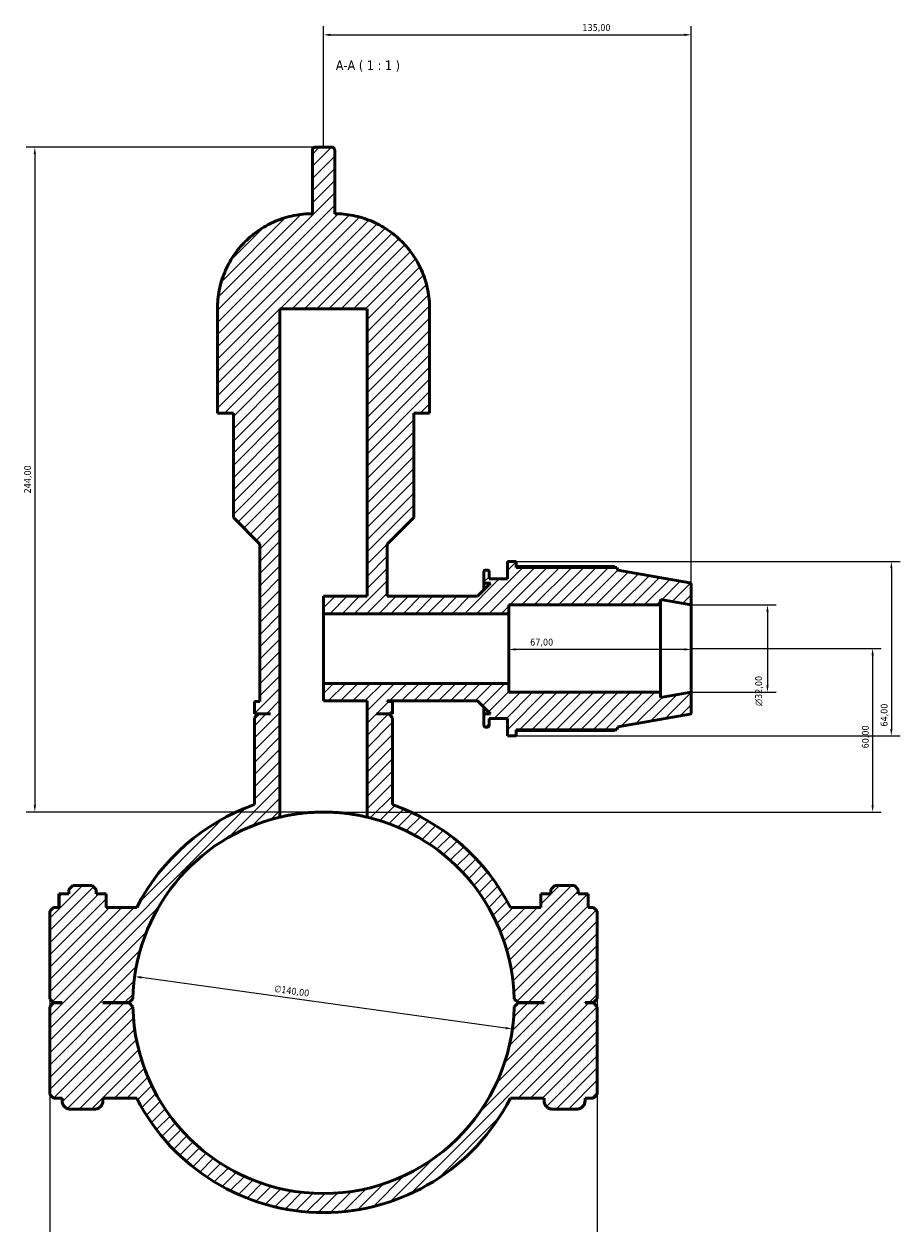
# Model space of a CAD drawing. Header units: millimetres. Extents: x 0 to 1033, y -35 to 1466.
# Tile 8 of 9: x 338 to 660, y 1026 to 1466. Entities that reach past the tile are written whole.
import ezdxf

# ---------------------------------------------------------------- set-up
doc = ezdxf.new("R2010")
doc.units = ezdxf.units.MM
for name, color, linetype, lineweight in [('Dimension (ISO)', 7, 'Continuous', 25), ('Hatch (ISO)', 7, 'Continuous', 18), ('Symbol (ISO)', 7, 'Continuous', 25), ('Visible (ISO)', 7, 'Continuous', 50)]:
    doc.layers.add(name, color=color, linetype=linetype, lineweight=lineweight)
doc.styles.add('Label Text (ISO)', font='tahoma.ttf')
doc.styles.add('Note Text (ISO)', font='tahoma.ttf')
doc.dimstyles.new('Default (ISO)', dxfattribs={"dimtxt": 2.5, "dimasz": 2.5, "dimexe": 3.175, "dimexo": 0, "dimgap": 0.762, "dimtad": 1, "dimrnd": 1e-08, "dimzin": 0, "dimtxsty": 'Note Text (ISO)', "dimcen": 0.09, "dimdle": 10, "dimclrd": 256, "dimclre": 256, "dimclrt": 256, "dimazin": 0, "dimtfac": 1.40208, "dimtmove": 0, "dimatfit": 3, "dimfxl": 1, "dimtolj": 1, "dimtzin": 0, "dimlwd": -1, "dimlwe": -1, "dimarcsym": 0})

# ---------------------------------------------------------------- blocks, each defined once
blk = doc.blocks.new('*D7')
at = {"layer": 'Defpoints', "color": 0, "transparency": 16777216}
for p in [(378.69, 1116.4), (517.37, 1097.16)]:
    blk.add_point(p, dxfattribs=at)
at = {"layer": 'Dimension (ISO)', "transparency": 16777216}
blk.add_line((514.89, 1097.5), (381.17, 1116.05), dxfattribs=at)
blk.add_arc((448.03, 1106.78), 70, 103.2125, 174.6994, dxfattribs=at)
for points in [[(381.23, 1116.47), (381.11, 1115.64), (378.69, 1116.4)], [(514.95, 1097.91), (514.84, 1097.09), (517.37, 1097.16)]]:
    blk.add_solid(points, dxfattribs=at)
at = {"layer": 'Dimension (ISO)', "color": 232, "true_color": 0xca0064, "transparency": 16777216, "insert": (430.19, 1113.27), "char_height": 2.5, "attachment_point": 1, "rotation": 352.1007, "style": 'Note Text (ISO)'}
blk.add_mtext('\\A1;∅140,00', dxfattribs=at)
blk = doc.blocks.new('*D8')
at = {"layer": 'Defpoints', "color": 0, "transparency": 16777216}
for p in [(444.94, 1420.78), (342.03, 1176.78), (448.03, 1176.78)]:
    blk.add_point(p, dxfattribs=at)
at = {"layer": 'Dimension (ISO)', "transparency": 16777216}
for p, q in [((444.94, 1420.78), (338.86, 1420.78)), ((342.03, 1418.28), (342.03, 1179.28)), ((448.03, 1176.78), (338.86, 1176.78))]:
    blk.add_line(p, q, dxfattribs=at)
for points in [[(341.61, 1418.28), (342.45, 1418.28), (342.03, 1420.78)], [(341.61, 1179.28), (342.45, 1179.28), (342.03, 1176.78)]]:
    blk.add_solid(points, dxfattribs=at)
at = {"layer": 'Dimension (ISO)', "color": 232, "true_color": 0xca0064, "transparency": 16777216, "insert": (338.1, 1293.73), "char_height": 2.5, "attachment_point": 1, "rotation": 90, "style": 'Note Text (ISO)'}
blk.add_mtext('\\A1;244,00', dxfattribs=at)
blk = doc.blocks.new('*D9')
at = {"layer": 'Defpoints', "color": 0, "transparency": 16777216}
for p in [(583.03, 1236.78), (448.03, 1176.78), (649.63, 1176.78)]:
    blk.add_point(p, dxfattribs=at)
at = {"layer": 'Dimension (ISO)', "transparency": 16777216}
for p, q in [((583.03, 1236.78), (652.8, 1236.78)), ((649.63, 1234.28), (649.63, 1179.28)), ((448.03, 1176.78), (652.8, 1176.78))]:
    blk.add_line(p, q, dxfattribs=at)
for points in [[(649.21, 1234.28), (650.05, 1234.28), (649.63, 1236.78)], [(649.21, 1179.28), (650.05, 1179.28), (649.63, 1176.78)]]:
    blk.add_solid(points, dxfattribs=at)
at = {"layer": 'Dimension (ISO)', "color": 232, "true_color": 0xca0064, "transparency": 16777216, "insert": (645.7, 1200.15), "char_height": 2.5, "attachment_point": 1, "rotation": 90, "style": 'Note Text (ISO)'}
blk.add_mtext('\\A1;60,00', dxfattribs=at)
blk = doc.blocks.new('*D10')
at = {"layer": 'Defpoints', "color": 0, "transparency": 16777216}
for p in [(516.03, 1236.78), (516.03, 1236.47), (583.03, 1236.78)]:
    blk.add_point(p, dxfattribs=at)
at = {"layer": 'Dimension (ISO)', "transparency": 16777216}
blk.add_line((580.53, 1236.47), (518.53, 1236.47), dxfattribs=at)
for points in [[(518.53, 1236.89), (518.53, 1236.06), (516.03, 1236.47)], [(580.53, 1236.89), (580.53, 1236.06), (583.03, 1236.47)]]:
    blk.add_solid(points, dxfattribs=at)
at = {"layer": 'Dimension (ISO)', "color": 232, "true_color": 0xca0064, "transparency": 16777216, "insert": (523.9, 1240.41), "char_height": 2.5, "attachment_point": 1, "style": 'Note Text (ISO)'}
blk.add_mtext('\\A1;67,00', dxfattribs=at)
blk = doc.blocks.new('*D11')
at = {"layer": 'Defpoints', "color": 0, "transparency": 16777216}
for p in [(583.03, 1252.78), (583.03, 1220.78), (611.03, 1220.78)]:
    blk.add_point(p, dxfattribs=at)
at = {"layer": 'Dimension (ISO)', "transparency": 16777216}
for p, q in [((583.03, 1252.78), (614.21, 1252.78)), ((611.03, 1250.28), (611.03, 1223.28)), ((583.03, 1220.78), (614.21, 1220.78))]:
    blk.add_line(p, q, dxfattribs=at)
for points in [[(610.62, 1250.28), (611.45, 1250.28), (611.03, 1252.78)], [(610.62, 1223.28), (611.45, 1223.28), (611.03, 1220.78)]]:
    blk.add_solid(points, dxfattribs=at)
at = {"layer": 'Dimension (ISO)', "color": 232, "true_color": 0xca0064, "transparency": 16777216, "insert": (606.51, 1215.72), "char_height": 2.5, "attachment_point": 1, "rotation": 90, "style": 'Note Text (ISO)'}
blk.add_mtext('\\A1;\\fAIGDT|b0|i0;\\H2.5000;\\ln\\fTahoma|b0|i0;\\H2.5000;32,00', dxfattribs=at)
blk = doc.blocks.new('*D12')
at = {"layer": 'Defpoints', "color": 0, "transparency": 16777216}
for p in [(518.73, 1268.78), (518.73, 1204.78), (656.51, 1204.78)]:
    blk.add_point(p, dxfattribs=at)
at = {"layer": 'Dimension (ISO)', "transparency": 16777216}
for p, q in [((518.73, 1268.78), (659.69, 1268.78)), ((656.51, 1266.28), (656.51, 1207.28)), ((518.73, 1204.78), (659.69, 1204.78))]:
    blk.add_line(p, q, dxfattribs=at)
for points in [[(656.09, 1266.28), (656.93, 1266.28), (656.51, 1268.78)], [(656.09, 1207.28), (656.93, 1207.28), (656.51, 1204.78)]]:
    blk.add_solid(points, dxfattribs=at)
at = {"layer": 'Dimension (ISO)', "color": 232, "true_color": 0xca0064, "transparency": 16777216, "insert": (652.58, 1208.15), "char_height": 2.5, "attachment_point": 1, "rotation": 90, "style": 'Note Text (ISO)'}
blk.add_mtext('\\A1;64,00', dxfattribs=at)
blk = doc.blocks.new('*D13')
at = {"layer": 'Defpoints', "color": 0, "transparency": 16777216}
for p in [(347.53, 1108.23), (548.53, 1108.23), (347.53, 978.23)]:
    blk.add_point(p, dxfattribs=at)
at = {"layer": 'Dimension (ISO)', "transparency": 16777216}
for p, q in [((347.53, 1108.23), (347.53, 975.05)), ((548.53, 1108.23), (548.53, 975.05)), ((546.03, 978.23), (350.03, 978.23))]:
    blk.add_line(p, q, dxfattribs=at)
for points in [[(350.03, 978.65), (350.03, 977.81), (347.53, 978.23)], [(546.03, 978.65), (546.03, 977.81), (548.53, 978.23)]]:
    blk.add_solid(points, dxfattribs=at)
at = {"layer": 'Dimension (ISO)', "color": 232, "true_color": 0xca0064, "transparency": 16777216, "insert": (420.98, 982.17), "char_height": 2.5, "attachment_point": 1, "style": 'Note Text (ISO)'}
blk.add_mtext('\\A1;201,00', dxfattribs=at)
blk = doc.blocks.new('*D15')
at = {"layer": 'Defpoints', "color": 0, "transparency": 16777216}
for p in [(583.03, 1462.04), (448.03, 1420.78), (583.03, 1252.78)]:
    blk.add_point(p, dxfattribs=at)
at = {"layer": 'Dimension (ISO)', "transparency": 16777216}
for p, q in [((448.03, 1420.78), (448.03, 1465.21)), ((583.03, 1252.78), (583.03, 1465.21)), ((450.53, 1462.04), (580.53, 1462.04))]:
    blk.add_line(p, q, dxfattribs=at)
for points in [[(450.53, 1462.46), (450.53, 1461.62), (448.03, 1462.04)], [(580.53, 1462.46), (580.53, 1461.62), (583.03, 1462.04)]]:
    blk.add_solid(points, dxfattribs=at)
at = {"layer": 'Dimension (ISO)', "color": 232, "true_color": 0xca0064, "transparency": 16777216, "insert": (543.08, 1465.97), "char_height": 2.5, "attachment_point": 1, "style": 'Note Text (ISO)'}
blk.add_mtext('\\A1;135,00', dxfattribs=at)

msp = doc.modelspace()

# ---------------------------------------------------------------- hatches: boundary and pattern name
at = {"layer": 'Hatch (ISO)'}
h = msp.add_hatch(dxfattribs=at)
h.set_pattern_fill('ANSI31', color=256, scale=25.4, style=0)
h.set_pattern_definition([(45, (0, 0), (-2.245064, 2.245064), [])])
edge = h.paths.add_edge_path()
edge.add_line((424.112, 1212.78), (422.712, 1211.38))
edge.add_line((422.712, 1211.38), (422.712, 1179.498))
edge.add_ellipse((448.031, 1106.78), major_axis=(-25.319, 72.718), ratio=1, start_angle=0, end_angle=43.76744)
edge.add_line((379.446, 1141.78), (368.191, 1141.78))
edge.add_line((368.191, 1141.78), (368.191, 1146.78))
edge.add_line((368.191, 1146.78), (364.531, 1146.78))
edge.add_line((364.531, 1146.78), (364.531, 1148.38))
edge.add_line((364.531, 1148.38), (363.131, 1149.78))
edge.add_line((363.131, 1149.78), (355.932, 1149.78))
edge.add_line((355.932, 1149.78), (354.531, 1148.38))
edge.add_line((354.531, 1148.38), (354.531, 1146.78))
edge.add_line((354.531, 1146.78), (350.924, 1146.78))
edge.add_line((350.924, 1146.78), (350.924, 1141.78))
edge.add_line((350.924, 1141.78), (348.931, 1141.78))
edge.add_line((348.931, 1141.78), (347.531, 1140.38))
edge.add_line((347.531, 1140.38), (347.531, 1108.23))
edge.add_line((347.531, 1108.23), (348.931, 1106.83))
edge.add_line((348.931, 1106.83), (352.031, 1106.83))
edge.add_line((352.031, 1106.83), (352.031, 1106.73))
edge.add_line((352.031, 1106.73), (348.931, 1106.73))
edge.add_line((348.931, 1106.73), (347.531, 1105.33))
edge.add_line((347.531, 1105.33), (347.531, 1073.18))
edge.add_line((347.531, 1073.18), (348.931, 1071.78))
edge.add_line((348.931, 1071.78), (352.031, 1071.78))
edge.add_line((352.031, 1071.78), (352.031, 1070.78))
edge.add_spline(control_points=[(352.031, 1070.78), (352.031, 1070.41), (352.118, 1069.974), (352.401, 1069.29), (352.648, 1068.92), (353.172, 1068.397), (353.541, 1068.15), (354.225, 1067.867), (354.661, 1067.78), (355.031, 1067.78)], knot_values=[0, 0, 0, 0, 0.1110712, 0.1110712, 0.2221435, 0.2221435, 0.3332179, 0.3332179, 0.4442964, 0.4442964, 0.4442964, 0.4442964], degree=3, periodic=0)
edge.add_line((355.031, 1067.78), (364.031, 1067.78))
edge.add_spline(control_points=[(364.031, 1067.78), (364.401, 1067.78), (364.837, 1067.867), (365.521, 1068.15), (365.891, 1068.397), (366.414, 1068.92), (366.661, 1069.29), (366.944, 1069.974), (367.031, 1070.41), (367.031, 1070.78)], knot_values=[-0.4442964, -0.4442964, -0.4442964, -0.4442964, -0.3332179, -0.3332179, -0.2221435, -0.2221435, -0.1110712, -0.1110712, 0, 0, 0, 0], degree=3, periodic=0)
edge.add_line((367.031, 1070.78), (367.031, 1071.78))
edge.add_line((367.031, 1071.78), (379.446, 1071.78))
edge.add_ellipse((448.031, 1106.78), major_axis=(-68.586, -35), ratio=1, start_angle=0, end_angle=125.92862)
edge.add_line((516.617, 1071.78), (529.031, 1071.78))
edge.add_line((529.031, 1071.78), (529.031, 1070.78))
edge.add_spline(control_points=[(529.031, 1070.78), (529.031, 1070.41), (529.118, 1069.974), (529.401, 1069.29), (529.648, 1068.92), (530.172, 1068.397), (530.541, 1068.15), (531.225, 1067.867), (531.661, 1067.78), (532.031, 1067.78)], knot_values=[0, 0, 0, 0, 0.1110712, 0.1110712, 0.2221435, 0.2221435, 0.3332179, 0.3332179, 0.4442964, 0.4442964, 0.4442964, 0.4442964], degree=3, periodic=0)
edge.add_line((532.031, 1067.78), (541.031, 1067.78))
edge.add_spline(control_points=[(541.031, 1067.78), (541.401, 1067.78), (541.837, 1067.867), (542.521, 1068.15), (542.891, 1068.397), (543.414, 1068.92), (543.661, 1069.29), (543.944, 1069.974), (544.031, 1070.41), (544.031, 1070.78)], knot_values=[-0.4442964, -0.4442964, -0.4442964, -0.4442964, -0.3332179, -0.3332179, -0.2221435, -0.2221435, -0.1110712, -0.1110712, 0, 0, 0, 0], degree=3, periodic=0)
edge.add_line((544.031, 1070.78), (544.031, 1071.78))
edge.add_line((544.031, 1071.78), (547.131, 1071.78))
edge.add_line((547.131, 1071.78), (548.531, 1073.18))
edge.add_line((548.531, 1073.18), (548.531, 1105.33))
edge.add_line((548.531, 1105.33), (547.131, 1106.73))
edge.add_line((547.131, 1106.73), (544.031, 1106.73))
edge.add_line((544.031, 1106.73), (544.031, 1106.83))
edge.add_line((544.031, 1106.83), (547.131, 1106.83))
edge.add_line((547.131, 1106.83), (548.531, 1108.23))
edge.add_line((548.531, 1108.23), (548.531, 1140.38))
edge.add_line((548.531, 1140.38), (547.131, 1141.78))
edge.add_line((547.131, 1141.78), (545.138, 1141.78))
edge.add_line((545.138, 1141.78), (545.138, 1146.78))
edge.add_line((545.138, 1146.78), (541.531, 1146.78))
edge.add_line((541.531, 1146.78), (541.531, 1148.38))
edge.add_line((541.531, 1148.38), (540.131, 1149.78))
edge.add_line((540.131, 1149.78), (532.932, 1149.78))
edge.add_line((532.932, 1149.78), (531.531, 1148.38))
edge.add_line((531.531, 1148.38), (531.531, 1146.78))
edge.add_line((531.531, 1146.78), (527.871, 1146.78))
edge.add_line((527.871, 1146.78), (527.871, 1141.78))
edge.add_line((527.871, 1141.78), (516.617, 1141.78))
edge.add_ellipse((448.031, 1106.78), major_axis=(68.586, 35), ratio=1, start_angle=0, end_angle=43.76744)
edge.add_line((473.35, 1179.498), (473.35, 1211.38))
edge.add_line((473.35, 1211.38), (471.95, 1212.78))
edge.add_line((471.95, 1212.78), (467.507, 1212.78))
edge.add_line((467.507, 1212.78), (467.507, 1212.88))
edge.add_line((467.507, 1212.88), (473.35, 1212.88))
edge.add_line((473.35, 1212.88), (473.35, 1217.38))
edge.add_line((473.35, 1217.38), (471.402, 1217.38))
edge.add_line((471.402, 1217.38), (471.402, 1217.58))
edge.add_line((471.402, 1217.58), (504.531, 1217.58))
edge.add_line((504.531, 1217.58), (509.331, 1212.78))
edge.add_line((509.331, 1212.78), (506.903, 1212.78))
edge.add_line((506.903, 1212.78), (506.903, 1208.62))
edge.add_spline(control_points=[(506.903, 1208.62), (506.903, 1208.541), (506.921, 1208.448), (506.982, 1208.302), (507.034, 1208.223), (507.146, 1208.111), (507.225, 1208.059), (507.371, 1207.998), (507.464, 1207.98), (507.543, 1207.98)], knot_values=[-0.0947817, -0.0947817, -0.0947817, -0.0947817, -0.0710862, -0.0710862, -0.0473908, -0.0473908, -0.0236954, -0.0236954, 0, 0, 0, 0], degree=3, periodic=0)
edge.add_line((507.543, 1207.98), (508.191, 1207.98))
edge.add_spline(control_points=[(508.191, 1207.98), (508.27, 1207.98), (508.363, 1207.998), (508.509, 1208.059), (508.588, 1208.111), (508.7, 1208.223), (508.752, 1208.302), (508.813, 1208.448), (508.831, 1208.541), (508.831, 1208.62)], knot_values=[0, 0, 0, 0, 0.0236954, 0.0236954, 0.0473908, 0.0473908, 0.0710862, 0.0710862, 0.0947817, 0.0947817, 0.0947817, 0.0947817], degree=3, periodic=0)
edge.add_line((508.831, 1208.62), (508.831, 1211.18))
edge.add_line((508.831, 1211.18), (515.531, 1211.18))
edge.add_line((515.531, 1211.18), (515.531, 1204.78))
edge.add_line((515.531, 1204.78), (518.731, 1204.78))
edge.add_line((518.731, 1204.78), (518.731, 1207.02))
edge.add_line((518.731, 1207.02), (555.668, 1207.02))
edge.add_line((555.668, 1207.02), (556.031, 1208.019))
edge.add_line((556.031, 1208.019), (582.502, 1212.687))
edge.add_spline(control_points=[(582.502, 1212.687), (582.549, 1212.695), (582.596, 1212.709), (582.709, 1212.756), (582.788, 1212.809), (582.9, 1212.92), (582.952, 1212.999), (583.013, 1213.145), (583.031, 1213.238), (583.031, 1213.317)], knot_values=[0.0105681, 0.0105681, 0.0105681, 0.0105681, 0.0236954, 0.0236954, 0.0473908, 0.0473908, 0.0710862, 0.0710862, 0.0947817, 0.0947817, 0.0947817, 0.0947817], degree=3, periodic=0)
edge.add_line((583.031, 1213.317), (583.031, 1220.78))
edge.add_line((583.031, 1220.78), (571.781, 1218.796))
edge.add_line((571.781, 1218.796), (571.781, 1220.78))
edge.add_line((571.781, 1220.78), (516.031, 1220.78))
edge.add_line((516.031, 1220.78), (516.031, 1223.98))
edge.add_line((516.031, 1223.98), (448.031, 1223.98))
edge.add_line((448.031, 1223.98), (448.031, 1217.58))
edge.add_line((448.031, 1217.58), (464.031, 1217.58))
edge.add_line((464.031, 1217.58), (464.031, 1174.927))
edge.add_ellipse((448.031, 1106.78), major_axis=(16, 68.147), ratio=1, start_angle=284.39978, end_angle=360, ccw=False)
edge.add_line((518.016, 1108.23), (519.431, 1106.83))
edge.add_line((519.431, 1106.83), (529.031, 1106.83))
edge.add_line((529.031, 1106.83), (529.031, 1106.73))
edge.add_line((529.031, 1106.73), (519.431, 1106.73))
edge.add_line((519.431, 1106.73), (518.016, 1105.33))
edge.add_ellipse((448.031, 1106.78), major_axis=(69.985, -1.45), ratio=1, start_angle=182.37372, end_angle=360, ccw=False)
edge.add_line((378.046, 1105.33), (376.631, 1106.73))
edge.add_line((376.631, 1106.73), (367.031, 1106.73))
edge.add_line((367.031, 1106.73), (367.031, 1106.83))
edge.add_line((367.031, 1106.83), (376.631, 1106.83))
edge.add_line((376.631, 1106.83), (378.046, 1108.23))
edge.add_ellipse((448.031, 1106.78), major_axis=(-69.985, 1.45), ratio=1, start_angle=284.39978, end_angle=360, ccw=False)
edge.add_line((432.031, 1174.927), (432.031, 1361.523))
edge.add_line((432.031, 1361.523), (464.031, 1361.523))
edge.add_line((464.031, 1361.523), (464.031, 1255.98))
edge.add_line((464.031, 1255.98), (448.031, 1255.98))
edge.add_line((448.031, 1255.98), (448.031, 1249.58))
edge.add_line((448.031, 1249.58), (516.031, 1249.58))
edge.add_line((516.031, 1249.58), (516.031, 1252.78))
edge.add_line((516.031, 1252.78), (571.781, 1252.78))
edge.add_line((571.781, 1252.78), (571.781, 1254.763))
edge.add_line((571.781, 1254.763), (583.031, 1252.78))
edge.add_line((583.031, 1252.78), (583.031, 1260.243))
edge.add_spline(control_points=[(583.031, 1260.243), (583.031, 1260.322), (583.013, 1260.415), (582.952, 1260.561), (582.9, 1260.639), (582.788, 1260.751), (582.709, 1260.804), (582.596, 1260.851), (582.549, 1260.865), (582.502, 1260.873)], knot_values=[0.2843451, 0.2843451, 0.2843451, 0.2843451, 0.3080406, 0.3080406, 0.331736, 0.331736, 0.3554314, 0.3554314, 0.3685587, 0.3685587, 0.3685587, 0.3685587], degree=3, periodic=0)
edge.add_line((582.502, 1260.873), (556.031, 1265.541))
edge.add_line((556.031, 1265.541), (555.668, 1266.54))
edge.add_line((555.668, 1266.54), (518.731, 1266.54))
edge.add_line((518.731, 1266.54), (518.731, 1268.78))
edge.add_line((518.731, 1268.78), (515.531, 1268.78))
edge.add_line((515.531, 1268.78), (515.531, 1262.38))
edge.add_line((515.531, 1262.38), (508.831, 1262.38))
edge.add_line((508.831, 1262.38), (508.831, 1264.94))
edge.add_spline(control_points=[(508.831, 1264.94), (508.831, 1265.019), (508.813, 1265.112), (508.752, 1265.258), (508.7, 1265.336), (508.588, 1265.448), (508.509, 1265.501), (508.363, 1265.561), (508.27, 1265.58), (508.191, 1265.58)], knot_values=[-0.0947817, -0.0947817, -0.0947817, -0.0947817, -0.0710862, -0.0710862, -0.0473908, -0.0473908, -0.0236954, -0.0236954, 0, 0, 0, 0], degree=3, periodic=0)
edge.add_line((508.191, 1265.58), (507.543, 1265.58))
edge.add_spline(control_points=[(507.543, 1265.58), (507.464, 1265.58), (507.371, 1265.561), (507.225, 1265.501), (507.146, 1265.448), (507.034, 1265.336), (506.982, 1265.258), (506.921, 1265.112), (506.903, 1265.019), (506.903, 1264.94)], knot_values=[0, 0, 0, 0, 0.0236954, 0.0236954, 0.0473908, 0.0473908, 0.0710862, 0.0710862, 0.0947817, 0.0947817, 0.0947817, 0.0947817], degree=3, periodic=0)
edge.add_line((506.903, 1264.94), (506.903, 1260.78))
edge.add_line((506.903, 1260.78), (509.331, 1260.78))
edge.add_line((509.331, 1260.78), (504.531, 1255.98))
edge.add_line((504.531, 1255.98), (471.402, 1255.98))
edge.add_line((471.402, 1255.98), (471.402, 1275.099))
edge.add_line((471.402, 1275.099), (481.14, 1284.837))
edge.add_line((481.14, 1284.837), (481.14, 1323.18))
edge.add_line((481.14, 1323.18), (486.983, 1323.18))
edge.add_line((486.983, 1323.18), (486.983, 1361.523))
edge.add_spline(control_points=[(486.983, 1361.523), (486.983, 1363.674), (486.771, 1366.023), (485.856, 1370.623), (485.153, 1372.875), (483.507, 1376.849), (482.412, 1378.938), (479.806, 1382.838), (478.295, 1384.649), (475.253, 1387.691), (473.442, 1389.202), (469.542, 1391.808), (467.453, 1392.903), (463.478, 1394.55), (461.227, 1395.253), (456.626, 1396.168), (454.277, 1396.38), (452.126, 1396.38)], knot_values=[5.5469946, 5.5469946, 5.5469946, 5.5469946, 6.1922701, 6.1922701, 6.8375455, 6.8375455, 7.4828212, 7.4828212, 8.1280969, 8.1280969, 8.7733733, 8.7733733, 9.4186496, 9.4186496, 10.0639389, 10.0639389, 10.7092281, 10.7092281, 10.7092281, 10.7092281], degree=3, periodic=0)
edge.add_line((452.126, 1396.38), (452.126, 1419.78))
edge.add_spline(control_points=[(452.126, 1419.78), (452.126, 1419.903), (452.097, 1420.048), (452.002, 1420.277), (451.92, 1420.4), (451.746, 1420.574), (451.622, 1420.656), (451.394, 1420.751), (451.249, 1420.78), (451.126, 1420.78)], knot_values=[0, 0, 0, 0, 0.0370232, 0.0370232, 0.0740475, 0.0740475, 0.1110738, 0.1110738, 0.1481028, 0.1481028, 0.1481028, 0.1481028], degree=3, periodic=0)
edge.add_line((451.126, 1420.78), (444.937, 1420.78))
edge.add_spline(control_points=[(444.937, 1420.78), (444.813, 1420.78), (444.668, 1420.751), (444.44, 1420.656), (444.317, 1420.574), (444.142, 1420.4), (444.06, 1420.277), (443.966, 1420.048), (443.937, 1419.903), (443.937, 1419.78)], knot_values=[-0.1481028, -0.1481028, -0.1481028, -0.1481028, -0.1110738, -0.1110738, -0.0740475, -0.0740475, -0.0370232, -0.0370232, 0, 0, 0, 0], degree=3, periodic=0)
edge.add_line((443.937, 1419.78), (443.937, 1396.38))
edge.add_spline(control_points=[(443.937, 1396.38), (441.786, 1396.38), (439.437, 1396.168), (434.836, 1395.253), (432.584, 1394.55), (428.61, 1392.903), (426.521, 1391.808), (422.621, 1389.202), (420.81, 1387.691), (417.768, 1384.649), (416.257, 1382.838), (413.651, 1378.938), (412.556, 1376.849), (410.909, 1372.875), (410.207, 1370.623), (409.291, 1366.023), (409.079, 1363.674), (409.079, 1361.523)], knot_values=[11.4787503, 11.4787503, 11.4787503, 11.4787503, 12.1240395, 12.1240395, 12.7693288, 12.7693288, 13.4146051, 13.4146051, 14.0598815, 14.0598815, 14.7051572, 14.7051572, 15.3504328, 15.3504328, 15.9957083, 15.9957083, 16.6409838, 16.6409838, 16.6409838, 16.6409838], degree=3, periodic=0)
edge.add_line((409.079, 1361.523), (409.079, 1323.18))
edge.add_line((409.079, 1323.18), (414.922, 1323.18))
edge.add_line((414.922, 1323.18), (414.922, 1284.837))
edge.add_line((414.922, 1284.837), (424.66, 1275.099))
edge.add_line((424.66, 1275.099), (424.66, 1217.38))
edge.add_line((424.66, 1217.38), (422.712, 1217.38))
edge.add_line((422.712, 1217.38), (422.712, 1212.88))
edge.add_line((422.712, 1212.88), (428.555, 1212.88))
edge.add_line((428.555, 1212.88), (428.555, 1212.78))
edge.add_line((428.555, 1212.78), (424.112, 1212.78))

# ---------------------------------------------------------------- linework, layer by layer
at = {"layer": 'Visible (ISO)'}
for p, q in [((443.937, 1419.78), (443.937, 1396.38)), ((451.126, 1420.78), (444.937, 1420.78)), ((452.126, 1396.38), (452.126, 1419.78)), ((409.079, 1361.523), (409.079, 1323.18)), ((432.031, 1174.927), (432.031, 1361.523)), ((432.031, 1361.523), (464.031, 1361.523)), ((464.031, 1361.523), (464.031, 1255.98)), ((486.983, 1323.18), (486.983, 1361.523)), ((409.079, 1323.18), (414.922, 1323.18)), ((414.922, 1323.18), (414.922, 1284.837)), ((481.14, 1284.837), (481.14, 1323.18)), ((481.14, 1323.18), (486.983, 1323.18)), ((414.922, 1284.837), (424.66, 1275.099)), ((471.402, 1275.099), (481.14, 1284.837)), ((424.66, 1275.099), (424.66, 1217.38)), ((471.402, 1255.98), (471.402, 1275.099)), ((518.731, 1268.78), (515.531, 1268.78)), ((515.531, 1268.78), (515.531, 1262.38)), ((518.731, 1266.54), (518.731, 1268.78)), ((506.903, 1264.94), (506.903, 1260.78)), ((508.191, 1265.58), (507.543, 1265.58)), ((508.831, 1262.38), (508.831, 1264.94)), ((554.852, 1266.89), (518.731, 1266.89)), ((555.668, 1266.54), (518.731, 1266.54)), ((556.031, 1265.541), (555.668, 1266.54)), ((582.502, 1260.873), (556.031, 1265.541)), ((509.331, 1260.78), (504.531, 1255.98)), ((506.903, 1260.78), (509.331, 1260.78)), ((506.903, 1258.351), (506.903, 1260.78)), ((515.531, 1262.38), (508.831, 1262.38)), ((583.031, 1252.78), (583.031, 1260.243)), ((464.031, 1255.98), (448.031, 1255.98)), ((448.031, 1255.98), (448.031, 1249.58)), ((504.531, 1255.98), (471.402, 1255.98)), ((516.031, 1249.58), (516.031, 1252.78)), ((516.031, 1252.78), (571.781, 1252.78)), ((571.781, 1252.78), (571.781, 1254.763)), ((571.781, 1254.763), (583.031, 1252.78)), ((571.781, 1220.78), (571.781, 1252.78)), ((583.031, 1220.78), (583.031, 1252.78)), ((448.031, 1249.58), (516.031, 1249.58)), ((448.031, 1223.98), (448.031, 1249.58)), ((516.031, 1223.98), (516.031, 1249.58)), ((516.031, 1223.98), (448.031, 1223.98)), ((448.031, 1223.98), (448.031, 1217.58)), ((516.031, 1220.78), (516.031, 1223.98)), ((571.781, 1220.78), (516.031, 1220.78)), ((583.031, 1220.78), (571.781, 1218.796)), ((571.781, 1218.796), (571.781, 1220.78)), ((583.031, 1213.317), (583.031, 1220.78)), ((424.66, 1217.38), (422.712, 1217.38)), ((422.712, 1217.38), (422.712, 1212.88)), ((448.031, 1217.58), (464.031, 1217.58)), ((464.031, 1217.58), (464.031, 1174.927)), ((471.402, 1217.38), (471.402, 1217.58)), ((471.402, 1217.58), (504.531, 1217.58)), ((473.35, 1217.38), (471.402, 1217.38)), ((473.35, 1212.88), (473.35, 1217.38)), ((504.531, 1217.58), (509.331, 1212.78)), ((422.712, 1212.88), (428.555, 1212.88)), ((424.112, 1212.78), (422.712, 1211.38)), ((422.712, 1211.38), (422.712, 1179.498)), ((428.555, 1212.78), (424.112, 1212.78)), ((428.555, 1212.88), (428.555, 1212.78)), ((467.507, 1212.78), (467.507, 1212.88)), ((467.507, 1212.88), (473.35, 1212.88)), ((471.95, 1212.78), (467.507, 1212.78)), ((473.35, 1211.38), (471.95, 1212.78)), ((473.35, 1179.498), (473.35, 1211.38)), ((506.903, 1212.78), (506.903, 1215.208)), ((509.331, 1212.78), (506.903, 1212.78)), ((506.903, 1212.78), (506.903, 1208.62)), ((508.831, 1208.62), (508.831, 1211.18)), ((508.831, 1211.18), (515.531, 1211.18)), ((515.531, 1211.18), (515.531, 1204.78)), ((556.031, 1208.019), (582.502, 1212.687)), ((507.543, 1207.98), (508.191, 1207.98)), ((518.731, 1204.78), (518.731, 1207.02)), ((518.731, 1207.02), (555.668, 1207.02)), ((555.668, 1207.02), (556.031, 1208.019)), ((515.531, 1204.78), (518.731, 1204.78)), ((518.731, 1206.67), (554.852, 1206.67)), ((355.932, 1149.78), (354.531, 1148.38)), ((355.931, 1149.78), (354.531, 1148.38)), ((355.931, 1149.78), (355.932, 1149.78)), ((363.131, 1149.78), (355.932, 1149.78)), ((364.531, 1148.38), (363.131, 1149.78)), ((363.131, 1149.78), (363.131, 1149.78)), ((363.131, 1149.78), (364.531, 1148.38)), ((532.932, 1149.78), (531.531, 1148.38)), ((532.931, 1149.78), (531.531, 1148.38)), ((532.932, 1149.78), (532.931, 1149.78)), ((540.131, 1149.78), (532.932, 1149.78)), ((541.531, 1148.38), (540.131, 1149.78)), ((540.131, 1149.78), (540.131, 1149.78)), ((540.131, 1149.78), (541.531, 1148.38)), ((350.871, 1146.78), (350.924, 1146.78)), ((350.871, 1141.78), (350.871, 1146.78)), ((354.531, 1146.78), (350.924, 1146.78)), ((350.924, 1146.78), (350.924, 1141.78)), ((354.531, 1148.38), (354.531, 1146.78)), ((354.531, 1148.38), (354.531, 1148.38)), ((354.531, 1146.78), (354.531, 1148.38)), ((364.531, 1146.78), (364.531, 1148.38)), ((364.531, 1148.38), (364.531, 1148.38)), ((364.531, 1146.78), (364.531, 1148.38)), ((368.191, 1146.78), (364.531, 1146.78)), ((368.191, 1141.78), (368.191, 1146.78)), ((531.531, 1146.78), (527.871, 1146.78)), ((527.871, 1141.78), (527.871, 1146.78)), ((531.531, 1148.38), (531.531, 1146.78)), ((531.531, 1148.38), (531.531, 1148.38)), ((531.531, 1148.38), (531.531, 1146.78)), ((541.531, 1146.78), (541.531, 1148.38)), ((541.531, 1148.38), (541.531, 1148.38)), ((541.531, 1148.38), (541.531, 1146.78)), ((545.138, 1146.78), (541.531, 1146.78)), ((545.138, 1141.78), (545.138, 1146.78)), ((545.191, 1146.78), (545.138, 1146.78)), ((545.191, 1141.78), (545.191, 1146.78)), ((348.931, 1141.78), (347.531, 1140.38)), ((350.924, 1141.78), (348.931, 1141.78)), ((379.446, 1141.78), (368.191, 1141.78)), ((527.871, 1141.78), (516.617, 1141.78)), ((547.131, 1141.78), (545.138, 1141.78)), ((548.531, 1140.38), (547.131, 1141.78)), ((347.531, 1140.38), (347.531, 1108.23)), ((548.531, 1108.23), (548.531, 1140.38)), ((347.531, 1108.23), (348.931, 1106.83)), ((348.931, 1106.73), (347.531, 1105.33)), ((348.931, 1106.83), (352.031, 1106.83)), ((352.031, 1106.73), (348.931, 1106.73)), ((352.031, 1106.83), (352.031, 1106.73)), ((352.031, 1106.73), (352.031, 1106.83)), ((367.031, 1106.73), (367.031, 1106.83)), ((367.031, 1106.83), (376.631, 1106.83)), ((367.031, 1106.73), (367.031, 1106.83)), ((376.631, 1106.73), (367.031, 1106.73)), ((376.631, 1106.83), (378.046, 1108.23)), ((378.046, 1105.33), (376.631, 1106.73)), ((518.016, 1108.23), (519.431, 1106.83)), ((519.431, 1106.73), (518.016, 1105.33)), ((519.431, 1106.83), (529.031, 1106.83)), ((529.031, 1106.73), (519.431, 1106.73)), ((529.031, 1106.83), (529.031, 1106.73)), ((529.031, 1106.83), (529.031, 1106.73)), ((544.031, 1106.73), (544.031, 1106.83)), ((544.031, 1106.83), (547.131, 1106.83)), ((544.031, 1106.83), (544.031, 1106.73)), ((547.131, 1106.73), (544.031, 1106.73)), ((547.131, 1106.83), (548.531, 1108.23)), ((548.531, 1105.33), (547.131, 1106.73)), ((347.531, 1105.33), (347.531, 1073.18)), ((548.531, 1073.18), (548.531, 1105.33)), ((347.531, 1073.18), (348.931, 1071.78)), ((348.931, 1071.78), (352.031, 1071.78)), ((352.031, 1071.78), (352.031, 1070.78)), ((352.031, 1070.78), (352.031, 1071.78)), ((367.031, 1070.78), (367.031, 1071.78)), ((367.031, 1071.78), (379.446, 1071.78)), ((367.031, 1070.78), (367.031, 1071.78)), ((516.617, 1071.78), (529.031, 1071.78)), ((529.031, 1071.78), (529.031, 1070.78)), ((529.031, 1071.78), (529.031, 1070.78)), ((544.031, 1070.78), (544.031, 1071.78)), ((544.031, 1071.78), (547.131, 1071.78)), ((544.031, 1071.78), (544.031, 1070.78)), ((547.131, 1071.78), (548.531, 1073.18)), ((355.031, 1067.78), (364.031, 1067.78)), ((532.031, 1067.78), (541.031, 1067.78))]:
    msp.add_line(p, q, dxfattribs=at)
for centre, radius, start, end in [((448.031, 1106.78), 77, 109.19687, 152.96431), ((448.031, 1106.78), 77, 27.03569, 70.80313), ((448.031, 1106.78), 70, 103.21292, 178.81314), ((448.031, 1106.78), 70, 1.18686, 76.78708), ((448.031, 1106.78), 70, 181.18686, 358.81314), ((355.031, 1070.78), 3, 180, 270), ((364.031, 1070.78), 3, 270, 0), ((448.031, 1106.78), 77, 207.03569, 332.96431), ((532.031, 1070.78), 3, 180, 270), ((541.031, 1070.78), 3, 270, 0)]:
    msp.add_arc(centre, radius, start, end, dxfattribs=at)
for points, knots in [([(444.937, 1420.78), (444.813, 1420.78), (444.668, 1420.751), (444.44, 1420.656), (444.317, 1420.574), (444.142, 1420.4), (444.06, 1420.277), (443.966, 1420.048), (443.937, 1419.903), (443.937, 1419.78)], [-0.1481028, -0.1481028, -0.1481028, -0.1481028, -0.11107383, -0.11107383, -0.07404752, -0.07404752, -0.03702315, -0.03702315, 0, 0, 0, 0]), ([(452.126, 1419.78), (452.126, 1419.903), (452.097, 1420.048), (452.002, 1420.277), (451.92, 1420.4), (451.746, 1420.574), (451.622, 1420.656), (451.394, 1420.751), (451.249, 1420.78), (451.126, 1420.78)], [0, 0, 0, 0, 0.03702315, 0.03702315, 0.07404752, 0.07404752, 0.11107383, 0.11107383, 0.1481028, 0.1481028, 0.1481028, 0.1481028]), ([(443.937, 1396.38), (441.786, 1396.38), (439.437, 1396.168), (434.836, 1395.253), (432.584, 1394.55), (428.61, 1392.903), (426.521, 1391.808), (422.621, 1389.202), (420.81, 1387.691), (417.768, 1384.649), (416.257, 1382.838), (413.651, 1378.938), (412.556, 1376.849), (410.909, 1372.875), (410.207, 1370.623), (409.291, 1366.023), (409.079, 1363.674), (409.079, 1361.523)], [11.4787503, 11.4787503, 11.4787503, 11.4787503, 12.1240395, 12.1240395, 12.7693288, 12.7693288, 13.4146051, 13.4146051, 14.0598815, 14.0598815, 14.7051572, 14.7051572, 15.3504328, 15.3504328, 15.9957083, 15.9957083, 16.6409838, 16.6409838, 16.6409838, 16.6409838]), ([(486.983, 1361.523), (486.983, 1363.674), (486.771, 1366.023), (485.856, 1370.623), (485.153, 1372.875), (483.507, 1376.849), (482.412, 1378.938), (479.806, 1382.838), (478.295, 1384.649), (475.253, 1387.691), (473.442, 1389.202), (469.542, 1391.808), (467.453, 1392.903), (463.478, 1394.55), (461.227, 1395.253), (456.626, 1396.168), (454.277, 1396.38), (452.126, 1396.38)], [5.5469946, 5.5469946, 5.5469946, 5.5469946, 6.1922701, 6.1922701, 6.8375455, 6.8375455, 7.4828212, 7.4828212, 8.1280969, 8.1280969, 8.7733733, 8.7733733, 9.4186496, 9.4186496, 10.0639389, 10.0639389, 10.7092281, 10.7092281, 10.7092281, 10.7092281]), ([(507.543, 1265.58), (507.464, 1265.58), (507.371, 1265.561), (507.225, 1265.501), (507.146, 1265.448), (507.034, 1265.336), (506.982, 1265.258), (506.921, 1265.112), (506.903, 1265.019), (506.903, 1264.94)], [0, 0, 0, 0, 0.023695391, 0.023695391, 0.047390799, 0.047390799, 0.071086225, 0.071086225, 0.094781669, 0.094781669, 0.094781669, 0.094781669]), ([(508.831, 1264.94), (508.831, 1265.019), (508.813, 1265.112), (508.752, 1265.258), (508.7, 1265.336), (508.588, 1265.448), (508.509, 1265.501), (508.363, 1265.561), (508.27, 1265.58), (508.191, 1265.58)], [-0.094781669, -0.094781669, -0.094781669, -0.094781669, -0.071086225, -0.071086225, -0.047390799, -0.047390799, -0.023695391, -0.023695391, 0, 0, 0, 0]), ([(583.031, 1260.243), (583.031, 1260.322), (583.013, 1260.415), (582.952, 1260.561), (582.9, 1260.639), (582.788, 1260.751), (582.709, 1260.804), (582.596, 1260.851), (582.549, 1260.865), (582.502, 1260.873)], [0.284345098, 0.284345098, 0.284345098, 0.284345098, 0.30804056, 0.30804056, 0.331735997, 0.331735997, 0.355431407, 0.355431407, 0.368558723, 0.368558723, 0.368558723, 0.368558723]), ([(582.502, 1212.687), (582.549, 1212.695), (582.596, 1212.709), (582.709, 1212.756), (582.788, 1212.809), (582.9, 1212.92), (582.952, 1212.999), (583.013, 1213.145), (583.031, 1213.238), (583.031, 1213.317)], [0.010568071, 0.010568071, 0.010568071, 0.010568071, 0.023695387, 0.023695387, 0.047390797, 0.047390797, 0.071086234, 0.071086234, 0.094781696, 0.094781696, 0.094781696, 0.094781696]), ([(506.903, 1208.62), (506.903, 1208.541), (506.921, 1208.448), (506.982, 1208.302), (507.034, 1208.223), (507.146, 1208.111), (507.225, 1208.059), (507.371, 1207.998), (507.464, 1207.98), (507.543, 1207.98)], [-0.094781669, -0.094781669, -0.094781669, -0.094781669, -0.071086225, -0.071086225, -0.047390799, -0.047390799, -0.023695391, -0.023695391, 0, 0, 0, 0]), ([(508.191, 1207.98), (508.27, 1207.98), (508.363, 1207.998), (508.509, 1208.059), (508.588, 1208.111), (508.7, 1208.223), (508.752, 1208.302), (508.813, 1208.448), (508.831, 1208.541), (508.831, 1208.62)], [0, 0, 0, 0, 0.023695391, 0.023695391, 0.047390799, 0.047390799, 0.071086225, 0.071086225, 0.094781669, 0.094781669, 0.094781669, 0.094781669]), ([(464.031, 1174.927), (464.028, 1174.927), (463.931, 1174.95), (463.528, 1175.043), (463.218, 1175.114), (462.4, 1175.29), (461.892, 1175.396), (460.718, 1175.623), (460.053, 1175.743), (458.637, 1175.975), (457.836, 1176.095), (456.093, 1176.32), (455.149, 1176.424), (453.179, 1176.597), (452.151, 1176.666), (450.081, 1176.757), (449.04, 1176.78), (447.023, 1176.78), (445.981, 1176.757), (443.912, 1176.666), (442.883, 1176.597), (440.913, 1176.424), (439.97, 1176.32), (438.226, 1176.095), (437.426, 1175.975), (436.009, 1175.743), (435.344, 1175.623), (434.17, 1175.396), (433.662, 1175.29), (432.844, 1175.114), (432.535, 1175.043), (432.131, 1174.95), (432.034, 1174.927), (432.031, 1174.927)], [0.0046372, 0.0046372, 0.0046372, 0.0046372, 0.3025183, 0.3025183, 0.6050366, 0.6050366, 0.9075549, 0.9075549, 1.2100732, 1.2100732, 1.5125623, 1.5125623, 1.8150513, 1.8150513, 2.1175403, 2.1175403, 2.4200294, 2.4200294, 2.7225184, 2.7225184, 3.0250075, 3.0250075, 3.3274965, 3.3274965, 3.6299855, 3.6299855, 3.9325038, 3.9325038, 4.2350221, 4.2350221, 4.5375404, 4.5375404, 4.8354216, 4.8354216, 4.8354216, 4.8354216]), ([(352.031, 1070.78), (352.031, 1070.41), (352.118, 1069.974), (352.401, 1069.29), (352.648, 1068.92), (353.172, 1068.397), (353.541, 1068.15), (354.225, 1067.867), (354.661, 1067.78), (355.031, 1067.78)], [0, 0, 0, 0, 0.11107122, 0.11107122, 0.22214353, 0.22214353, 0.33321793, 0.33321793, 0.44429636, 0.44429636, 0.44429636, 0.44429636]), ([(364.031, 1067.78), (364.401, 1067.78), (364.837, 1067.867), (365.521, 1068.15), (365.891, 1068.397), (366.414, 1068.92), (366.661, 1069.29), (366.944, 1069.974), (367.031, 1070.41), (367.031, 1070.78)], [-0.44429636, -0.44429636, -0.44429636, -0.44429636, -0.33321793, -0.33321793, -0.22214353, -0.22214353, -0.11107122, -0.11107122, 0, 0, 0, 0]), ([(529.031, 1070.78), (529.031, 1070.41), (529.118, 1069.974), (529.401, 1069.29), (529.648, 1068.92), (530.172, 1068.397), (530.541, 1068.15), (531.225, 1067.867), (531.661, 1067.78), (532.031, 1067.78)], [0, 0, 0, 0, 0.11107122, 0.11107122, 0.22214353, 0.22214353, 0.33321793, 0.33321793, 0.44429636, 0.44429636, 0.44429636, 0.44429636]), ([(541.031, 1067.78), (541.401, 1067.78), (541.837, 1067.867), (542.521, 1068.15), (542.891, 1068.397), (543.414, 1068.92), (543.661, 1069.29), (543.944, 1069.974), (544.031, 1070.41), (544.031, 1070.78)], [-0.44429636, -0.44429636, -0.44429636, -0.44429636, -0.33321793, -0.33321793, -0.22214353, -0.22214353, -0.11107122, -0.11107122, 0, 0, 0, 0])]:
    msp.add_open_spline(points, degree=3, knots=knots, dxfattribs=at)
for points, weights in [([(555.055, 1266.54), (554.955, 1266.713), (554.852, 1266.89)], [1.00079495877, 1.00047153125, 1]), ([(554.852, 1206.67), (554.955, 1206.847), (555.055, 1207.02)], [1, 1.00047153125, 1.00079495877])]:
    msp.add_rational_spline(points, weights, degree=2, dxfattribs=at)

# ---------------------------------------------------------------- texts
at = {"layer": 'Symbol (ISO)', "insert": (452.538, 1448.499), "char_height": 3.5, "attachment_point": 7, "style": 'Label Text (ISO)'}
msp.add_mtext('A-A ( 1 : 1 )', dxfattribs=at)

# ---------------------------------------------------------------- dimensions: what is measured, and where the dimension line sits
at = {"layer": 'Dimension (ISO)'}
for base, p1, p2, angle, override, picture, middle in [((583.031, 1462.039), (448.031, 1420.78), (583.031, 1252.78), 180, {"dimdec": 2, "dimtp": 0, "dimtm": 0, "dimtdec": 2, "dimtofl": 0, "dimatfit": 1}, '*D15', (548.031, 1462.039)), ((342.031, 1176.78), (444.937, 1420.78), (448.031, 1176.78), 90, {"dimdec": 2, "dimtp": 0, "dimtm": 0, "dimtdec": 2, "dimtofl": 0, "dimatfit": 1}, '*D8', (342.031, 1298.78)), ((656.51, 1204.78), (518.731, 1268.78), (518.731, 1204.78), 90, {"dimdec": 2, "dimtp": 0, "dimtm": 0, "dimtdec": 2, "dimtofl": 0, "dimatfit": 1}, '*D12', (656.51, 1212.28)), ((516.031, 1236.475), (583.031, 1236.78), (516.031, 1236.78), 180, {"dimdec": 2, "dimse1": 1, "dimse2": 1, "dimtp": 0, "dimtm": 0, "dimtdec": 2, "dimtofl": 0, "dimatfit": 1}, '*D10', (528.031, 1236.475)), ((649.629, 1176.78), (583.031, 1236.78), (448.031, 1176.78), 90, {"dimdec": 2, "dimtp": 0, "dimtm": 0, "dimtdec": 2, "dimtofl": 0, "dimatfit": 1}, '*D9', (649.629, 1204.28))]:
    dim = msp.add_linear_dim(base=base, p1=p1, p2=p2, angle=angle, dimstyle='Default (ISO)', override=override, dxfattribs=at)
    dim.commit()
    dim.dimension.update_dxf_attribs({"geometry": picture, "text_midpoint": middle, "dimtype": 160})
dim = msp.add_linear_dim(base=(611.033, 1220.78), p1=(583.031, 1252.78), p2=(583.031, 1220.78), angle=90, text='\\fAIGDT|b0|i0;\\H2.5000;\\ln\\fTahoma|b0|i0;\\H2.5000;<>', dimstyle='Default (ISO)', override={"dimdec": 2, "dimtp": 0, "dimtm": 0, "dimtdec": 2, "dimtofl": 0, "dimatfit": 1}, dxfattribs=at)
dim.commit()
dim.dimension.update_dxf_attribs({"geometry": '*D11', "text_midpoint": (611.033, 1221.28), "dimtype": 160})
dim = msp.add_diameter_dim_2p(p1=(517.369, 1097.157), p2=(378.693, 1116.398), dimstyle='Default (ISO)', override={"dimdec": 2, "dimlfac": 0.99997, "dimtp": 0, "dimtm": 0, "dimtdec": 2, "dimatfit": 2}, dxfattribs=at)
dim.commit()
dim.dimension.update_dxf_attribs({"geometry": '*D7', "text_midpoint": (436.017, 1108.445), "dimtype": 163})
dim = msp.add_linear_dim(base=(347.531, 978.23), p1=(548.531, 1108.23), p2=(347.531, 1108.23), dimstyle='Default (ISO)', override={"dimdec": 2, "dimtp": 0, "dimtm": 0, "dimtdec": 2, "dimtofl": 0, "dimatfit": 1}, dxfattribs=at)
dim.commit()
dim.dimension.update_dxf_attribs({"geometry": '*D13', "text_midpoint": (426.031, 978.23), "dimtype": 160})

doc.saveas('drawing.dxf')
